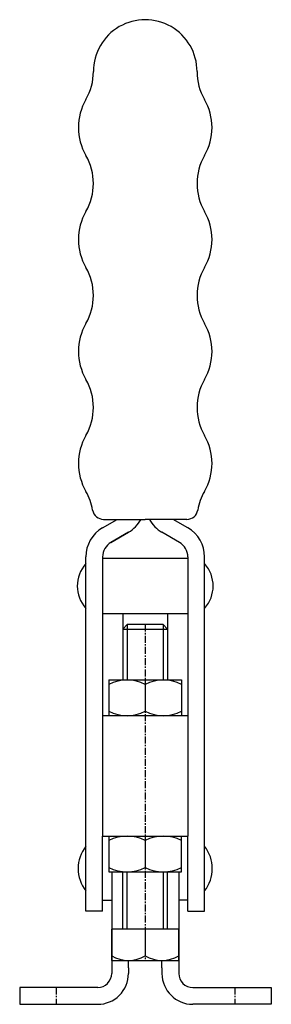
# Model space of a CAD drawing. Extents: x 292 to 337, y 230 to 406.
import ezdxf

# ---------------------------------------------------------------- set-up
doc = ezdxf.new("R2010")
doc.units = 0
doc.linetypes.add('CENTER', pattern=[2, 1.25, -0.25, 0.25, -0.25])
doc.layers.get('0').update_dxf_attribs({"linetype": 'CONTINUOUS'})
doc.layers.add('BRAUER-1', color=1, linetype='CENTER')

msp = doc.modelspace()

# ---------------------------------------------------------------- linework, layer by layer
for p, q in [((306.329949, 315.127046), (308.949868, 316.639649)), ((306.517771, 316.639649), (313.949899, 316.639649)), ((321.382026, 316.639651), (313.949899, 316.639649)), ((321.570001, 315.127061), (318.950104, 316.639652)), ((307.829965, 312.528962), (310.949899, 314.330262)), ((310.949899, 314.330262), (307.829965, 312.528962)), ((320.070001, 312.528977), (316.950051, 314.330277)), ((303.329963, 246.630906), (303.329965, 309.930909)), ((306.329965, 309.930909), (306.329964, 281.550874)), ((306.329965, 309.730897), (321.570001, 309.730897)), ((321.570001, 309.930909), (321.57, 281.550873)), ((324.569999, 246.630906), (324.570001, 309.930909)), ((309.950005, 299.730897), (306.329964, 299.730897)), ((317.950005, 299.730897), (309.950005, 299.730897)), ((309.950005, 299.730897), (309.950005, 297.038546)), ((321.57, 299.730897), (317.950005, 299.730897)), ((317.950005, 299.730897), (317.950005, 297.038546)), ((310.750005, 297.838549), (309.950005, 297.038546)), ((310.750005, 297.838549), (310.750004, 287.950883)), ((317.150006, 297.838549), (310.750005, 297.838549)), ((317.950005, 297.038546), (317.150006, 297.838549)), ((317.150006, 297.838549), (317.150006, 287.950883)), ((309.950005, 297.038546), (317.950005, 297.038546)), ((309.950005, 297.038546), (309.950005, 287.950883)), ((317.950005, 297.038546), (317.950005, 287.950883)), ((307.450005, 287.950883), (320.450005, 287.950883)), ((307.450005, 287.950883), (307.450005, 281.550874)), ((313.950013, 287.15091), (313.947655, 282.346146)), ((320.450005, 287.950883), (320.450005, 281.550873)), ((306.329964, 281.550874), (306.329963, 260.050897)), ((321.57, 281.550873), (306.329964, 281.550874)), ((321.57, 281.550873), (321.569999, 260.050896)), ((306.329963, 260.050897), (321.569999, 260.050896)), ((306.329963, 246.630906), (306.329963, 260.050897)), ((307.450004, 260.050897), (307.450004, 253.650887)), ((313.950012, 259.250924), (313.947654, 254.44616)), ((320.450004, 253.650887), (320.450004, 260.050896)), ((321.569999, 246.630906), (321.569999, 260.050896)), ((307.450004, 253.650887), (320.450004, 253.650887)), ((307.950004, 253.650887), (307.950003, 235.499996)), ((309.950004, 243.450884), (309.950004, 253.650887)), ((310.750003, 243.450884), (310.750003, 253.650887)), ((317.150005, 253.650887), (317.150004, 243.450884)), ((317.950004, 243.450884), (317.950004, 253.650887)), ((319.950004, 253.650887), (319.950011, 235.500004)), ((306.329963, 248.630906), (307.950004, 248.630906)), ((321.569999, 248.630906), (319.950004, 248.630906)), ((306.329963, 246.630906), (303.329963, 246.630906)), ((321.569999, 246.630906), (324.569999, 246.630906)), ((307.950004, 237.850884), (307.950004, 243.450884)), ((319.950004, 243.450884), (307.950004, 243.450884)), ((313.950004, 243.450884), (313.950004, 238.650884)), ((319.950004, 237.850884), (319.950004, 243.450884)), ((307.950004, 237.850884), (319.950004, 237.850884)), ((310.950004, 236.499993), (310.950004, 237.850884)), ((316.950011, 236.5), (316.950011, 237.850884)), ((310.950004, 236.499993), (310.950004, 235.499996)), ((316.950011, 236.5), (316.950011, 235.500003)), ((305.450003, 232.999997), (291.500003, 232.999997)), ((291.500003, 232.999997), (291.500003, 229.999997)), ((322.450011, 233.000004), (336.500001, 232.999996)), ((336.500001, 232.999996), (336.5, 229.999996)), ((291.500003, 229.999997), (305.450003, 229.999996)), ((336.5, 229.999996), (322.45001, 230.000004))]:
    msp.add_line(p, q)
for centre, radius, start, end in [((313.949914, 396.639653), 9.26428, 359.999989, 180.000006), ((294.685634, 396.639653), 10, 329.999982, 359.999994), ((333.214188, 396.639651), 10, 179.999989, 210), ((312.00614, 386.639648), 10, 149.999987, 209.999974), ((315.893679, 386.639651), 10, 329.999999, 29.999997), ((294.685629, 376.639653), 10, 329.999979, 30.000004), ((333.214187, 376.639651), 10, 149.999989, 210), ((312.006134, 366.639648), 10, 149.999987, 209.999974), ((315.893679, 366.639651), 10, 329.999999, 30), ((294.685623, 356.639653), 10, 329.999982, 30.000004), ((333.214187, 356.639651), 10, 149.999989, 210), ((312.006128, 346.639648), 10, 149.999984, 209.999974), ((315.893679, 346.639651), 10, 329.999999, 30), ((294.685618, 336.639653), 10, 329.999979, 30.000004), ((333.214186, 336.639651), 10, 149.999989, 210), ((312.006123, 326.639648), 10, 149.999987, 209.999974), ((315.893678, 326.639651), 10, 329.999999, 30), ((294.685612, 316.639653), 10, 9.594053, 29.999994), ((333.214186, 316.639651), 10, 149.999989, 170.40593), ((306.517771, 318.639649), 2, 189.594055, 270), ((307.94999, 319.52649), 6.00002, 299.998887, 331.239873), ((319.94996, 319.52649), 6.000007, 208.759997, 240.001042), ((321.382026, 318.639651), 2, 270, 350.40593), ((309.329965, 309.930909), 6, 120.000201, 180), ((318.570001, 309.930909), 6, 0, 60.000005), ((309.329965, 309.930909), 3, 120.000221, 180), ((318.570001, 309.930909), 3, 0, 59.999933), ((307.802102, 304.730897), 6.000001, 138.189693, 221.810302), ((320.097863, 304.730897), 6.000001, 318.189683, 41.810302), ((310.700028, 280.949189), 7.0017, 62.34341, 117.656924), ((317.199993, 280.949174), 7.001707, 62.343216, 117.656498), ((310.70337, 288.565965), 7.015093, 242.369576, 297.546744), ((317.173298, 288.489686), 6.938867, 242.298442, 297.785758), ((310.700027, 253.049203), 7.0017, 62.34341, 117.656924), ((317.199993, 253.049187), 7.001708, 62.343132, 117.656501), ((308.453437, 254.250901), 6.499999, 142.02012, 217.979878), ((319.446525, 254.250901), 6.499999, 322.020109, 37.97988), ((310.703369, 260.665978), 7.015093, 242.369576, 297.546748), ((317.173298, 260.589699), 6.938867, 242.298442, 297.78575), ((310.950004, 243.875884), 6.025, 240.137166, 299.862834), ((316.950004, 243.875884), 6.025, 240.137166, 299.862834), ((305.450004, 235.499996), 5.5, 269.99999, 359.999999), ((305.450004, 235.499996), 2.499999, 269.999989, 0), ((322.450011, 235.500004), 5.5, 180.00001, 269.99999), ((322.450011, 235.500004), 2.5, 179.999989, 270)]:
    msp.add_arc(centre, radius, start, end)
at = {"layer": 'BRAUER-1'}
for p, q in [((313.950005, 297.838549), (313.950005, 237.765506)), ((298.000003, 232.999997), (298.000003, 229.999997)), ((330.000001, 232.999998), (330, 229.999998))]:
    msp.add_line(p, q, dxfattribs=at)

doc.saveas('drawing.dxf')
